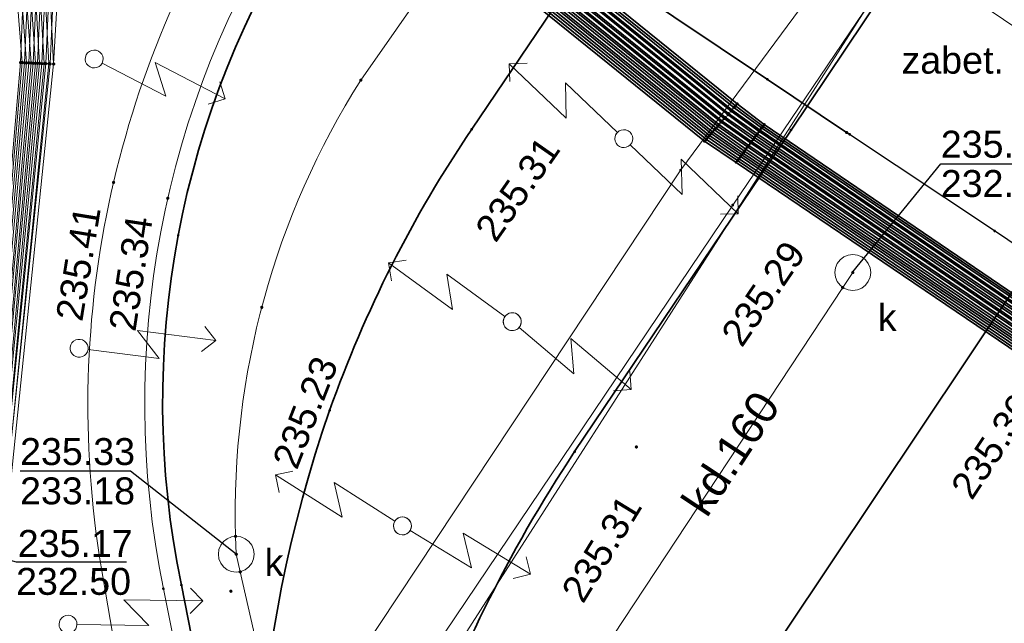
# Model space of a CAD drawing. Header units: metres. Extents: x 6603648 to 6604252, y 5739748 to 5740166.
# Tile 42 of 98: x 6603703 to 6603730, y 5740012 to 5740029. Entities that reach past the tile are written whole.
import ezdxf
from ezdxf.enums import TextEntityAlignment as Align

# ---------------------------------------------------------------- set-up
doc = ezdxf.new("R2010")
doc.units = ezdxf.units.M
doc.layers.get('0').update_dxf_attribs({"color": 252, "linetype": 'CONTINUOUS'})
for name, color, linetype, lineweight in [('GSLKRW', 252, 'CONTINUOUS', 25), ('GSLTTR', 252, 'CONTINUOUS', 35), ('GSPPRB', 252, 'CONTINUOUS', 18), ('GSPWPS', 252, 'CONTINUOUS', 13), ('GSPWPS_O', 252, 'CONTINUOUS', 13), ('GSSKOA', 252, 'CONTINUOUS', 18), ('GSSKOD', 252, 'CONTINUOUS', 18), ('GSSKPL', 252, 'CONTINUOUS', 18), ('GULENN', 252, 'CONTINUOUS', 18), ('GULEOR', 252, 'CONTINUOUS', 35), ('GULESN', 252, 'CONTINUOUS', 18), ('GULKDP', 252, 'CONTINUOUS', 18), ('GULKDP_O', 252, 'CONTINUOUS', 18), ('GUPISL', 252, 'CONTINUOUS', 18), ('GUPKSD', 252, 'CONTINUOUS', 18), ('GUPKSD_O', 252, 'CONTINUOUS', 18), ('GUPKWZ_O', 252, 'CONTINUOUS', 18)]:
    doc.layers.add(name, color=color, linetype=linetype, lineweight=lineweight)
for name, color, linetype in [('GUPESH', 252, 'CONTINUOUS'), ('GUPKSH', 252, 'CONTINUOUS'), ('GUPKSH_O', 252, 'CONTINUOUS')]:
    doc.layers.add(name, color=color, linetype=linetype)
doc.styles.add('Arial', font='arial.ttf')

# ---------------------------------------------------------------- blocks, each defined once
blk = doc.blocks.new('GSPPRB0')
blk.add_lwpolyline([(-0.007955, 0.0225), (0.007955, 0.0225), (0.0225, 0.007955), (0.0225, -0.007955), (0.007955, -0.0225), (-0.007955, -0.0225), (-0.0225, -0.007955), (-0.0225, 0.007955)], close=True)
blk = doc.blocks.new('GUPESH1')
blk.add_hatch(color=256).paths.add_polyline_path([(0, 0.045), (-0.011647, 0.043467), (-0.0225, 0.038971), (-0.03182, 0.03182), (-0.038971, 0.0225), (-0.043467, 0.011647), (-0.045, 0), (-0.043467, -0.011647), (-0.038971, -0.0225), (-0.03182, -0.03182), (-0.0225, -0.038971), (-0.011647, -0.043467), (0, -0.045), (0.011647, -0.043467), (0.0225, -0.038971), (0.03182, -0.03182), (0.038971, -0.0225), (0.043467, -0.011647), (0.045, 0), (0.043467, 0.011647), (0.038971, 0.0225), (0.03182, 0.03182), (0.0225, 0.038971), (0.011647, 0.043467)])
blk = doc.blocks.new('GUPKSD1_1')
blk.add_lwpolyline([(0.5, 0), (0.482963, -0.12941), (0.433013, -0.25), (0.353553, -0.353553), (0.25, -0.433013), (0.12941, -0.482963), (0, -0.5), (-0.12941, -0.482963), (-0.25, -0.433013), (-0.353553, -0.353553), (-0.433013, -0.25), (-0.482963, -0.12941), (-0.5, 0), (-0.482963, 0.12941), (-0.433013, 0.25), (-0.353553, 0.353553), (-0.25, 0.433013), (-0.12941, 0.482963), (0, 0.5), (0.12941, 0.482963), (0.25, 0.433013), (0.353553, 0.353553), (0.433013, 0.25), (0.482963, 0.12941)], close=True)
blk = doc.blocks.new('GUPKSH1')
blk.add_hatch(color=256).paths.add_polyline_path([(0, 0.045), (-0.011647, 0.043467), (-0.0225, 0.038971), (-0.03182, 0.03182), (-0.038971, 0.0225), (-0.043467, 0.011647), (-0.045, 0), (-0.043467, -0.011647), (-0.038971, -0.0225), (-0.03182, -0.03182), (-0.0225, -0.038971), (-0.011647, -0.043467), (0, -0.045), (0.011647, -0.043467), (0.0225, -0.038971), (0.03182, -0.03182), (0.038971, -0.0225), (0.043467, -0.011647), (0.045, 0), (0.043467, 0.011647), (0.038971, 0.0225), (0.03182, 0.03182), (0.0225, 0.038971), (0.011647, 0.043467)])
blk = doc.blocks.new('GUPISL1_5')
for points in [[(3.396745, 1.05234), (3.75, 0.7), (3.396745, 0.34766)], [(0.25, 0), (2.25, 0), (1.55, 0.7), (3.75, 0.7)]]:
    blk.add_lwpolyline(points)
blk.add_lwpolyline([(0.25, 0), (0.241481, -0.064705), (0.216506, -0.125), (0.176777, -0.176777), (0.125, -0.216506), (0.064705, -0.241481), (0, -0.25), (-0.064705, -0.241481), (-0.125, -0.216506), (-0.176777, -0.176777), (-0.216506, -0.125), (-0.241481, -0.064705), (-0.25, 0), (-0.241481, 0.064705), (-0.216506, 0.125), (-0.176777, 0.176777), (-0.125, 0.216506), (-0.064705, 0.241481), (0, 0.25), (0.064705, 0.241481), (0.125, 0.216506), (0.176777, 0.176777), (0.216506, 0.125), (0.241481, 0.064705)], close=True)
blk = doc.blocks.new('GSPWPS1')
blk.add_hatch(color=256).paths.add_polyline_path([(0, 0.045), (-0.011647, 0.043467), (-0.0225, 0.038971), (-0.03182, 0.03182), (-0.038971, 0.0225), (-0.043467, 0.011647), (-0.045, 0), (-0.043467, -0.011647), (-0.038971, -0.0225), (-0.03182, -0.03182), (-0.0225, -0.038971), (-0.011647, -0.043467), (0, -0.045), (0.011647, -0.043467), (0.0225, -0.038971), (0.03182, -0.03182), (0.038971, -0.0225), (0.043467, -0.011647), (0.045, 0), (0.043467, 0.011647), (0.038971, 0.0225), (0.03182, 0.03182), (0.0225, 0.038971), (0.011647, 0.043467)])

msp = doc.modelspace()

# ---------------------------------------------------------------- linework, layer by layer
at = {"layer": 'GSLKRW'}
for points in [[(6603748.13, 5740010.83), (6603738.74, 5740017.1), (6603736.51, 5740018.59), (6603732.35, 5740021.36), (6603730.12, 5740022.86), (6603726, 5740025.6), (6603723.79, 5740027.08), (6603719.86, 5740029.72), (6603717.63, 5740031.22), (6603713.87, 5740033.74), (6603712.38, 5740034.75), (6603711.06, 5740035.65), (6603709.86, 5740036.43), (6603715.18, 5740044.25), (6603715.538, 5740044.785)], [(6603709.86, 5740036.43), (6603711.06, 5740035.65), (6603712.38, 5740034.75), (6603713.87, 5740033.74), (6603717.63, 5740031.22), (6603719.86, 5740029.72), (6603723.79, 5740027.08), (6603726, 5740025.6), (6603726.08, 5740025.55)]]:
    msp.add_lwpolyline(points, dxfattribs=at)
at = {"layer": 'GSLTTR'}
for points in [[(6603718.42, 5740042.85), (6603711, 5740031.78, 0.197873), (6603707.46, 5740012.99, -0.000264), (6603710.44, 5739997.78), (6603712.7, 5739986.28), (6603715.02, 5739974.46), (6603717.56, 5739961.64), (6603718.76, 5739955.43, -0.02115), (6603719.33, 5739951.98, -0.01537), (6603719.71, 5739948.05), (6603720.01, 5739939.11), (6603720.48, 5739933.6, 0.063458), (6603722.5, 5739925.36, 0.103455), (6603728.15, 5739916.98, 0.087138), (6603735.69, 5739911.88, -0.009366), (6603746.49, 5739907.17), (6603750.35, 5739904.88), (6603754.05, 5739902.42, 0.04307), (6603764.13, 5739897.21, -0.0617), (6603779.54, 5739890.04)], [(6603724.39, 5740038.85), (6603718.03, 5740029.37), (6603715.55, 5740025.69, 0.06347), (6603711.59, 5740017.86, 0.139454), (6603710.44, 5739997.78)], [(6603730.53, 5740034.73), (6603724.45, 5740025.67), (6603718.42, 5740016.71, 0.062863), (6603713.98, 5740007.73, 0.138742), (6603712.7, 5739986.28)], [(6603736.87, 5740030.47), (6603730.62, 5740021.17), (6603721.75, 5740007.9, 0.068386), (6603716.49, 5739997.58, 0.134304), (6603715.02, 5739974.46)]]:
    msp.add_lwpolyline(points, format="xyb", dxfattribs=at)
at = {"layer": 'GSSKOA'}
msp.add_lwpolyline([(6603715.538, 5740044.785), (6603757.379, 5740016.708, 0.395703), (6603765.668, 5740018.361), (6603753.371, 5740000.151, 0.411757), (6603751.714, 5740008.484), (6603748.13, 5740010.83), (6603738.74, 5740017.1), (6603736.51, 5740018.59), (6603732.35, 5740021.36), (6603730.12, 5740022.86), (6603726, 5740025.6), (6603723.79, 5740027.08), (6603719.86, 5740029.72), (6603717.63, 5740031.22), (6603713.87, 5740033.74), (6603712.38, 5740034.75), (6603711.06, 5740035.65), (6603709.86, 5740036.43), (6603715.18, 5740044.25)], format="xyb", close=True, dxfattribs=at)
at = {"layer": 'GSSKOD'}
msp.add_lwpolyline([(6603711.06, 5740035.65), (6603709.31, 5740032.96, 0.19423), (6603705.34, 5740012.85), (6603706.75, 5740004.57), (6603708.35, 5739997.66), (6603710.67, 5739985.82), (6603712.96, 5739974.23), (6603715.52, 5739961.21), (6603716.78, 5739954.87, -0.030836), (6603717.61, 5739948.19), (6603717.71, 5739946.86), (6603718.42, 5739947.99, 0.032203), (6603718.06, 5739951.87), (6603718.83, 5739951.92)], format="xyb", dxfattribs=at)
at = {"layer": 'GSSKPL'}
msp.add_lwpolyline([(6603718.62, 5739963.32, -0.052081), (6603718, 5739973.29, -0.091075), (6603722.03, 5739990.76), (6603726.4, 5739998.67), (6603738.74, 5740017.1), (6603736.51, 5740018.59), (6603732.35, 5740021.36), (6603730.12, 5740022.86), (6603726, 5740025.6), (6603723.79, 5740027.08), (6603719.86, 5740029.72), (6603717.63, 5740031.22), (6603713.87, 5740033.74), (6603712.38, 5740034.75), (6603710.58, 5740032.06, 0.196712), (6603706.96, 5740012.89), (6603707.72, 5740009.07), (6603709.94, 5739997.72), (6603712.2, 5739986.22), (6603714.53, 5739974.4), (6603717.07, 5739961.54)], format="xyb", dxfattribs=at)
at = {"layer": 'GULENN'}
for points in [[(6603724.67, 5740081.83), (6603726.64, 5740080.41), (6603727.01, 5740079.56), (6603726.49, 5740078.8), (6603707.25, 5740049.58), (6603706.66, 5740048), (6603706.27, 5740046.45), (6603705.52, 5740040.93), (6603705.59, 5740040.57), (6603705.7, 5740040.11), (6603705.86, 5740039.84), (6603722.78, 5740026.2), (6603723.56, 5740025.63), (6603751.45, 5740006.69), (6603753.83, 5740004.41)], [(6603724.71, 5740081.89), (6603726.71, 5740080.46), (6603727.1, 5740079.56), (6603726.55, 5740078.78), (6603707.3, 5740049.54), (6603706.74, 5740047.98), (6603706.31, 5740046.43), (6603705.58, 5740040.93), (6603705.67, 5740040.59), (6603705.77, 5740040.15), (6603705.89, 5740039.88), (6603722.8, 5740026.23), (6603723.59, 5740025.67), (6603751.47, 5740006.73), (6603752.65, 5740005.84), (6603753.29, 5740005.63)], [(6603724.51, 5740081.59), (6603726.42, 5740080.26), (6603726.73, 5740079.56), (6603726.36, 5740078.87), (6603707.09, 5740049.69), (6603706.45, 5740048.05), (6603706.06, 5740046.53), (6603705.33, 5740040.95), (6603705.39, 5740040.52), (6603705.53, 5740040.01), (6603705.73, 5740039.66), (6603722.62, 5740026.02), (6603723.43, 5740025.46), (6603751.35, 5740006.51), (6603752.61, 5740005.67), (6603753.33, 5740005.46)], [(6603724.57, 5740081.67), (6603726.49, 5740080.31), (6603726.82, 5740079.56), (6603726.4, 5740078.85), (6603707.15, 5740049.65), (6603706.51, 5740048.04), (6603706.14, 5740046.5), (6603705.4, 5740040.95), (6603705.45, 5740040.54), (6603705.58, 5740040.04), (6603705.78, 5740039.73), (6603722.69, 5740026.1), (6603723.47, 5740025.52), (6603751.39, 5740006.58), (6603753.74, 5740004.27)], [(6603724.61, 5740081.74), (6603726.57, 5740080.36), (6603726.92, 5740079.56), (6603726.46, 5740078.82), (6603707.2, 5740049.61), (6603706.59, 5740048.02), (6603706.19, 5740046.48), (6603705.45, 5740040.94), (6603705.53, 5740040.56), (6603705.65, 5740040.08), (6603705.81, 5740039.77), (6603722.71, 5740026.13), (6603723.51, 5740025.56), (6603751.41, 5740006.62), (6603752.63, 5740005.76), (6603753.31, 5740005.54)], [(6603724.31, 5740081.29), (6603726.12, 5740080.06), (6603726.36, 5740079.56), (6603726.17, 5740078.97), (6603706.9, 5740049.83), (6603706.16, 5740048.13), (6603705.81, 5740046.62), (6603705.08, 5740040.98), (6603705.12, 5740040.46), (6603705.29, 5740039.87), (6603705.57, 5740039.44), (6603722.44, 5740025.82), (6603723.27, 5740025.24), (6603751.23, 5740006.28), (6603752.56, 5740005.5), (6603753.36, 5740005.31)], [(6603724.36, 5740081.36), (6603726.19, 5740080.1), (6603726.45, 5740079.56), (6603726.22, 5740078.94), (6603706.95, 5740049.79), (6603706.22, 5740048.11), (6603705.9, 5740046.59), (6603705.15, 5740040.97), (6603705.18, 5740040.47), (6603705.34, 5740039.9), (6603705.62, 5740039.51), (6603722.5, 5740025.89), (6603723.32, 5740025.31), (6603751.27, 5740006.35), (6603753.65, 5740004.14)], [(6603724.41, 5740081.44), (6603726.27, 5740080.16), (6603726.55, 5740079.56), (6603726.27, 5740078.92), (6603706.99, 5740049.76), (6603706.3, 5740048.09), (6603705.94, 5740046.57), (6603705.2, 5740040.96), (6603705.26, 5740040.49), (6603705.41, 5740039.94), (6603705.65, 5740039.56), (6603722.53, 5740025.92), (6603723.35, 5740025.35), (6603751.29, 5740006.4), (6603752.58, 5740005.58), (6603753.34, 5740005.39)], [(6603724.47, 5740081.52), (6603726.34, 5740080.21), (6603726.63, 5740079.56), (6603726.31, 5740078.9), (6603707.04, 5740049.72), (6603706.37, 5740048.07), (6603706.02, 5740046.54), (6603705.27, 5740040.96), (6603705.32, 5740040.5), (6603705.46, 5740039.97), (6603705.69, 5740039.61), (6603722.59, 5740025.99), (6603723.4, 5740025.41), (6603751.33, 5740006.47), (6603753.69, 5740004.21)], [(6603724.16, 5740081.06), (6603725.89, 5740079.9), (6603726.08, 5740079.56), (6603726.03, 5740079.04), (6603706.74, 5740049.94), (6603705.92, 5740048.19), (6603705.66, 5740046.68), (6603704.9, 5740040.99), (6603704.92, 5740040.41), (6603705.1, 5740039.77), (6603705.46, 5740039.29), (6603722.32, 5740025.68), (6603723.15, 5740025.08), (6603751.15, 5740006.12), (6603752.15, 5740005.25), (6603752.07, 5740004.66), (6603751.08, 5740003.16), (6603741.72, 5739989.57), (6603741.4, 5739989.5)], [(6603724.21, 5740081.14), (6603725.97, 5740079.96), (6603726.18, 5740079.56), (6603726.07, 5740079.02), (6603706.8, 5740049.9), (6603706, 5740048.17), (6603705.69, 5740046.66), (6603704.95, 5740040.99), (6603704.99, 5740040.42), (6603705.16, 5740039.8), (6603705.49, 5740039.34), (6603722.36, 5740025.72), (6603723.19, 5740025.14), (6603751.17, 5740006.17), (6603752.26, 5740005.27), (6603752.13, 5740004.61), (6603751.12, 5740003.11), (6603741.88, 5739989.73), (6603741.92, 5739989.4)], [(6603724.26, 5740081.21), (6603726.04, 5740080), (6603726.26, 5740079.56), (6603726.13, 5740078.99), (6603706.84, 5740049.87), (6603706.07, 5740048.15), (6603705.78, 5740046.63), (6603705.02, 5740040.98), (6603705.04, 5740040.44), (6603705.22, 5740039.84), (6603705.54, 5740039.4), (6603722.41, 5740025.78), (6603723.24, 5740025.2), (6603751.21, 5740006.24), (6603752.54, 5740005.41), (6603753.38, 5740005.23)], [(6603724.01, 5740080.84), (6603725.67, 5740079.75), (6603725.81, 5740079.56), (6603725.89, 5740079.11), (6603706.6, 5740050.04), (6603705.7, 5740048.25), (6603705.45, 5740046.75), (6603704.7, 5740041.01), (6603704.7, 5740040.36), (6603704.92, 5740039.67), (6603705.33, 5740039.12), (6603722.18, 5740025.52), (6603723.04, 5740024.93), (6603751.05, 5740005.94), (6603751.84, 5740005.21), (6603751.89, 5740004.79), (6603750.95, 5740003.31), (6603741.64, 5739989.79), (6603741.77, 5739989.39)], [(6603724.06, 5740080.92), (6603725.74, 5740079.8), (6603725.89, 5740079.56), (6603725.94, 5740079.08), (6603706.64, 5740050.01), (6603705.77, 5740048.23), (6603705.53, 5740046.72), (6603704.77, 5740041), (6603704.78, 5740040.37), (6603704.98, 5740039.7), (6603705.38, 5740039.18), (6603722.22, 5740025.57), (6603723.08, 5740024.98), (6603751.08, 5740006.01), (6603751.94, 5740005.23), (6603751.95, 5740004.75), (6603750.99, 5740003.25), (6603741.71, 5739989.78), (6603736.55, 5739982.04), (6603736.2, 5739981.8), (6603735.78, 5739981.89), (6603722.86, 5739991.05)], [(6603724.11, 5740080.99), (6603725.81, 5740079.85), (6603725.99, 5740079.56), (6603725.98, 5740079.06), (6603706.69, 5740049.97), (6603705.86, 5740048.21), (6603705.57, 5740046.71), (6603704.83, 5740041), (6603704.85, 5740040.39), (6603705.04, 5740039.73), (6603705.41, 5740039.22), (6603722.26, 5740025.62), (6603723.12, 5740025.03), (6603751.11, 5740006.05), (6603752.05, 5740005.24), (6603752, 5740004.71), (6603751.04, 5740003.2), (6603741.76, 5739989.76), (6603741.84, 5739989.39)], [(6603723.91, 5740080.69), (6603725.51, 5740079.65), (6603725.61, 5740079.56), (6603725.8, 5740079.16), (6603706.48, 5740050.12), (6603705.54, 5740048.29), (6603705.33, 5740046.8), (6603704.58, 5740041.02), (6603704.58, 5740040.33), (6603704.8, 5740039.6), (6603705.25, 5740039), (6603722.09, 5740025.41), (6603722.96, 5740024.82), (6603750.98, 5740005.83), (6603751.74, 5740005.2), (6603751.83, 5740004.84), (6603750.91, 5740003.35), (6603741.61, 5739989.8), (6603741.7, 5739989.38)], [(6603703.817, 5739967.481), (6603700.122, 5739984.294), (6603700.091, 5739990.999), (6603706.682, 5740002.391), (6603721.376, 5740024.559), (6603727.831, 5740033.292), (6603744.206, 5740022.511)], [(6603742.165, 5740022.262), (6603728.515, 5740031.984), (6603722.825, 5740023.578), (6603707.965, 5740001.52), (6603701.726, 5739990.439), (6603701.427, 5739984.551), (6603705.19, 5739967.752)], [(6603759.918, 5740015.703), (6603759.462, 5740016.004), (6603756.664, 5740011.854), (6603752.034, 5740015.039), (6603728.297, 5740031.802), (6603709.546, 5740002.542), (6603709.32, 5740002.64), (6603709.546, 5740002.542), (6603703.05, 5739992.41), (6603705.27, 5739991.11), (6603706.8, 5739990.29), (6603722.963, 5739979.021), (6603722.22, 5739979.78)]]:
    msp.add_lwpolyline(points, dxfattribs=at)
at = {"layer": 'GULEOR'}
for points in [[(6603724.16, 5740081.06), (6603725.89, 5740079.9), (6603726.08, 5740079.56), (6603726.03, 5740079.04), (6603706.74, 5740049.94), (6603705.92, 5740048.19), (6603705.66, 5740046.68), (6603704.9, 5740040.99), (6603704.92, 5740040.41), (6603705.1, 5740039.77), (6603705.46, 5740039.29), (6603722.32, 5740025.68), (6603723.15, 5740025.08), (6603751.15, 5740006.12)], [(6603725.8, 5740079.16), (6603706.48, 5740050.12), (6603705.54, 5740048.29), (6603705.33, 5740046.8), (6603704.58, 5740041.02), (6603704.58, 5740040.33), (6603704.8, 5740039.6), (6603705.25, 5740039), (6603722.09, 5740025.41), (6603722.96, 5740024.82), (6603750.98, 5740005.83)], [(6603725.89, 5740079.11), (6603706.6, 5740050.04), (6603705.7, 5740048.25), (6603705.45, 5740046.75), (6603704.7, 5740041.01), (6603704.7, 5740040.36), (6603704.92, 5740039.67), (6603705.33, 5740039.12), (6603722.18, 5740025.52), (6603723.04, 5740024.93), (6603751.05, 5740005.94)], [(6603725.94, 5740079.08), (6603706.64, 5740050.01), (6603705.77, 5740048.23), (6603705.53, 5740046.72), (6603704.77, 5740041), (6603704.78, 5740040.37), (6603704.98, 5740039.7), (6603705.38, 5740039.18), (6603722.22, 5740025.57), (6603723.08, 5740024.98), (6603751.08, 5740006.01)], [(6603725.98, 5740079.06), (6603706.69, 5740049.97), (6603705.86, 5740048.21), (6603705.57, 5740046.71), (6603704.83, 5740041), (6603704.85, 5740040.39), (6603705.04, 5740039.73), (6603705.41, 5740039.22), (6603722.26, 5740025.62), (6603723.12, 5740025.03), (6603751.11, 5740006.05)], [(6603726.07, 5740079.02), (6603706.8, 5740049.9), (6603706, 5740048.17), (6603705.69, 5740046.66), (6603704.95, 5740040.99), (6603704.99, 5740040.42), (6603705.16, 5740039.8), (6603705.49, 5740039.34), (6603722.36, 5740025.72), (6603723.19, 5740025.14), (6603751.17, 5740006.17)], [(6603726.13, 5740078.99), (6603706.84, 5740049.87), (6603706.07, 5740048.15), (6603705.78, 5740046.63), (6603705.02, 5740040.98), (6603705.04, 5740040.44), (6603705.22, 5740039.84), (6603705.54, 5740039.4), (6603722.41, 5740025.78), (6603723.24, 5740025.2), (6603751.21, 5740006.24)], [(6603726.17, 5740078.97), (6603706.9, 5740049.83), (6603706.16, 5740048.13), (6603705.81, 5740046.62), (6603705.08, 5740040.98), (6603705.12, 5740040.46), (6603705.29, 5740039.87), (6603705.57, 5740039.44), (6603722.44, 5740025.82), (6603723.27, 5740025.24), (6603751.23, 5740006.28)], [(6603726.22, 5740078.94), (6603706.95, 5740049.79), (6603706.22, 5740048.11), (6603705.9, 5740046.59), (6603705.15, 5740040.97), (6603705.18, 5740040.47), (6603705.34, 5740039.9), (6603705.62, 5740039.51), (6603722.5, 5740025.89), (6603723.32, 5740025.31), (6603751.27, 5740006.35)], [(6603726.27, 5740078.92), (6603706.99, 5740049.76), (6603706.3, 5740048.09), (6603705.94, 5740046.57), (6603705.2, 5740040.96), (6603705.26, 5740040.49), (6603705.41, 5740039.94), (6603705.65, 5740039.56), (6603722.53, 5740025.92), (6603723.35, 5740025.35), (6603751.29, 5740006.4)], [(6603726.31, 5740078.9), (6603707.04, 5740049.72), (6603706.37, 5740048.07), (6603706.02, 5740046.54), (6603705.27, 5740040.96), (6603705.32, 5740040.5), (6603705.46, 5740039.97), (6603705.69, 5740039.61), (6603722.59, 5740025.99), (6603723.4, 5740025.41), (6603751.33, 5740006.47)], [(6603726.36, 5740078.87), (6603707.09, 5740049.69), (6603706.45, 5740048.05), (6603706.06, 5740046.53), (6603705.33, 5740040.95), (6603705.39, 5740040.52), (6603705.53, 5740040.01), (6603705.73, 5740039.66), (6603722.62, 5740026.02), (6603723.43, 5740025.46), (6603751.35, 5740006.51)], [(6603726.4, 5740078.85), (6603707.15, 5740049.65), (6603706.51, 5740048.04), (6603706.14, 5740046.5), (6603705.4, 5740040.95), (6603705.45, 5740040.54), (6603705.58, 5740040.04), (6603705.78, 5740039.73), (6603722.69, 5740026.1), (6603723.47, 5740025.52), (6603751.39, 5740006.58)], [(6603726.46, 5740078.82), (6603707.2, 5740049.61), (6603706.59, 5740048.02), (6603706.19, 5740046.48), (6603705.45, 5740040.94), (6603705.53, 5740040.56), (6603705.65, 5740040.08), (6603705.81, 5740039.77), (6603722.71, 5740026.13), (6603723.51, 5740025.56), (6603751.41, 5740006.62)], [(6603726.49, 5740078.8), (6603707.25, 5740049.58), (6603706.66, 5740048), (6603706.27, 5740046.45), (6603705.52, 5740040.93), (6603705.59, 5740040.57), (6603705.7, 5740040.11), (6603705.86, 5740039.84), (6603722.78, 5740026.2), (6603723.56, 5740025.63), (6603751.45, 5740006.69)], [(6603726.55, 5740078.78), (6603707.3, 5740049.54), (6603706.74, 5740047.98), (6603706.31, 5740046.43), (6603705.58, 5740040.93), (6603705.67, 5740040.59), (6603705.77, 5740040.15), (6603705.89, 5740039.88), (6603722.8, 5740026.23), (6603723.59, 5740025.67), (6603751.47, 5740006.73)], [(6603726.59, 5740078.76), (6603707.35, 5740049.5), (6603706.81, 5740047.96), (6603706.39, 5740046.41), (6603705.65, 5740040.92), (6603705.73, 5740040.6), (6603705.83, 5740040.17), (6603705.94, 5740039.95), (6603722.86, 5740026.3), (6603723.63, 5740025.73), (6603751.52, 5740006.81)], [(6603726.64, 5740078.73), (6603707.39, 5740049.47), (6603706.88, 5740047.94), (6603706.44, 5740046.39), (6603705.7, 5740040.92), (6603705.79, 5740040.62), (6603705.9, 5740040.21), (6603705.98, 5740040), (6603722.9, 5740026.34), (6603723.67, 5740025.77), (6603751.54, 5740006.85)], [(6603726.68, 5740078.71), (6603707.45, 5740049.43), (6603706.96, 5740047.92), (6603706.51, 5740046.36), (6603705.77, 5740040.91), (6603705.86, 5740040.63), (6603705.96, 5740040.25), (6603706.02, 5740040.06), (6603722.95, 5740026.4), (6603723.7, 5740025.82), (6603751.56, 5740006.89)], [(6603705.29, 5740039.06), (6603722.13, 5740025.47), (6603723, 5740024.87), (6603751.02, 5740005.89)], [(6603705.21, 5740038.95), (6603722.04, 5740025.36), (6603722.92, 5740024.77), (6603750.96, 5740005.78)]]:
    msp.add_lwpolyline(points, dxfattribs=at)
at = {"layer": 'GULESN'}
for points in [[(6603710.25, 5740077.34), (6603709.76, 5740077.67), (6603709.23, 5740077.69), (6603709.02, 5740077.5), (6603708.27, 5740076.84), (6603706.08, 5740076.55), (6603700.9, 5740075.41), (6603700.51, 5740074.84), (6603700.29, 5740074.03), (6603697.99, 5740045.3), (6603697.91, 5740043.88), (6603698.11, 5740042.52), (6603702.18, 5740035.16), (6603703.02, 5740033.19), (6603703.05, 5740029.43), (6603702.98, 5740027.55), (6603701.85, 5740014.59), (6603701.96, 5740011.42), (6603702.45, 5740008.36), (6603708.97, 5739977.75), (6603710.1, 5739976.48)], [(6603710.17, 5740077.21), (6603709.68, 5740077.54), (6603709.23, 5740077.69), (6603709.02, 5740077.5), (6603708.27, 5740076.84), (6603706.08, 5740076.55), (6603700.9, 5740075.41), (6603700.51, 5740074.84), (6603700.29, 5740074.03), (6603697.99, 5740045.3), (6603697.91, 5740043.88), (6603698.11, 5740042.52), (6603702.18, 5740035.16), (6603703.02, 5740033.19), (6603703.05, 5740029.43), (6603702.98, 5740027.55), (6603701.85, 5740014.59), (6603701.96, 5740011.42), (6603702.45, 5740008.36), (6603708.97, 5739977.75), (6603710.1, 5739976.48)], [(6603709.59, 5740076.35), (6603709.1, 5740076.68), (6603707.79, 5740076.75), (6603706.84, 5740076.69), (6603706.07, 5740076.64), (6603700.88, 5740075.49), (6603700.34, 5740074.98), (6603700.16, 5740074.12), (6603697.75, 5740045.29), (6603697.65, 5740043.9), (6603697.85, 5740042.22), (6603701.86, 5740034.99), (6603702.71, 5740033.15), (6603702.87, 5740029.44), (6603703.02, 5740027.55), (6603701.9, 5740014.58), (6603702.03, 5740011.41), (6603702.52, 5740008.35), (6603704.17, 5740000.45), (6603709.03, 5739977.77), (6603709.4, 5739972.99), (6603709.34, 5739971.93)], [(6603709.13, 5740075.66), (6603708.59, 5740076.02), (6603707.7, 5740076.39), (6603706.83, 5740076.53), (6603706.1, 5740076.47), (6603700.92, 5740075.33), (6603700.45, 5740074.89), (6603700.25, 5740074.06), (6603697.87, 5740045.29), (6603697.78, 5740043.89), (6603697.98, 5740042.37), (6603702.02, 5740035.07), (6603702.87, 5740033.17), (6603703, 5740029.44), (6603703.14, 5740027.54), (6603701.98, 5740014.55), (6603702.12, 5740011.4), (6603702.61, 5740008.33), (6603704.25, 5740000.47), (6603709.12, 5739977.79), (6603709.57, 5739973.07), (6603709.48, 5739971.87)], [(6603709.06, 5740075.55), (6603708.52, 5740075.91), (6603707.67, 5740076.22), (6603706.82, 5740076.37), (6603706.12, 5740076.3), (6603700.95, 5740075.17), (6603700.56, 5740074.8), (6603700.34, 5740073.99), (6603697.99, 5740045.3), (6603697.91, 5740043.88), (6603698.11, 5740042.52), (6603702.18, 5740035.16), (6603703.02, 5740033.19), (6603703.13, 5740029.44), (6603703.27, 5740027.54), (6603702.08, 5740014.52), (6603702.21, 5740011.38), (6603702.7, 5740008.31), (6603704.33, 5740000.48), (6603709.21, 5739977.81), (6603709.74, 5739973.16), (6603709.61, 5739971.8)], [(6603708.55, 5740074.79), (6603708.05, 5740075.12), (6603707.62, 5740075.56), (6603706.89, 5740076.02), (6603706.11, 5740076.39), (6603700.93, 5740075.24), (6603700.64, 5740074.73), (6603700.4, 5740073.95), (6603698.11, 5740045.3), (6603698.04, 5740043.86), (6603698.25, 5740042.67), (6603702.35, 5740035.25), (6603703.18, 5740033.22), (6603703.17, 5740029.43), (6603703.09, 5740027.54), (6603701.93, 5740014.56), (6603702.04, 5740011.41), (6603702.53, 5740008.34), (6603709.04, 5739977.77), (6603710.4, 5739973.49), (6603710.17, 5739971.52)], [(6603708.85, 5740075.24), (6603708.35, 5740075.58), (6603707.63, 5740076.05), (6603706.81, 5740076.2), (6603706.15, 5740076.14), (6603700.99, 5740075.01), (6603700.66, 5740074.71), (6603700.43, 5740073.93), (6603698.11, 5740045.3), (6603698.04, 5740043.86), (6603698.25, 5740042.67), (6603702.35, 5740035.25), (6603703.18, 5740033.22), (6603703.26, 5740029.44), (6603703.39, 5740027.53), (6603702.17, 5740014.49), (6603702.3, 5740011.37), (6603702.78, 5740008.3), (6603704.41, 5740000.49), (6603709.29, 5739977.84), (6603709.91, 5739973.24), (6603709.74, 5739971.74)], [(6603708.46, 5740074.65), (6603707.95, 5740074.99), (6603707.5, 5740075.41), (6603706.79, 5740075.86), (6603706.14, 5740076.22), (6603700.97, 5740075.09), (6603700.77, 5740074.62), (6603700.52, 5740073.87), (6603698.23, 5740045.3), (6603698.17, 5740043.85), (6603698.38, 5740042.82), (6603702.47, 5740035.31), (6603703.34, 5740033.24), (6603703.29, 5740029.43), (6603703.21, 5740027.54), (6603702.02, 5740014.54), (6603702.12, 5740011.4), (6603702.61, 5740008.33), (6603709.12, 5739977.79), (6603710.58, 5739973.58), (6603710.3, 5739971.46)], [(6603708.76, 5740075.1), (6603708.28, 5740075.42), (6603707.59, 5740075.88), (6603706.8, 5740076.03), (6603706.18, 5740075.97), (6603701.03, 5740074.86), (6603700.77, 5740074.62), (6603700.52, 5740073.87), (6603698.23, 5740045.3), (6603698.17, 5740043.85), (6603698.38, 5740042.82), (6603702.47, 5740035.31), (6603703.34, 5740033.24), (6603703.39, 5740029.44), (6603703.51, 5740027.53), (6603702.26, 5740014.46), (6603702.39, 5740011.35), (6603702.85, 5740008.29), (6603704.5, 5740000.51), (6603709.38, 5739977.86), (6603710.08, 5739973.33), (6603709.87, 5739971.67)], [(6603706.21, 5740068.82), (6603705.21, 5740067.39), (6603703.4, 5740043.06), (6603703.21, 5740041.36), (6603703.47, 5740033.21), (6603703.41, 5740029.43), (6603703.33, 5740027.53), (6603702.1, 5740014.51), (6603702.2, 5740011.38), (6603702.69, 5740008.32), (6603704.4, 5740000.49), (6603704.76, 5739999.81)], [(6603706.42, 5740068.67), (6603705.41, 5740067.21), (6603703.63, 5740042.98), (6603703.48, 5740041.32), (6603703.62, 5740033.17), (6603703.53, 5740029.43), (6603703.45, 5740027.53), (6603702.19, 5740014.48), (6603702.28, 5740011.37), (6603702.77, 5740008.3), (6603704.48, 5740000.5), (6603704.78, 5739999.94)], [(6603706.21, 5740068.81), (6603705.21, 5740067.39), (6603703.4, 5740043.06), (6603703.21, 5740041.36), (6603703.49, 5740033.2), (6603703.52, 5740029.44), (6603703.64, 5740027.52), (6603702.35, 5740014.43), (6603702.48, 5740011.34), (6603702.93, 5740008.27), (6603704.58, 5740000.52), (6603709.47, 5739977.88), (6603710.25, 5739973.41), (6603710, 5739971.61), (6603706.36, 5739966.21), (6603705.89, 5739965.54), (6603705.74, 5739964.87)], [(6603706.63, 5740068.53), (6603705.61, 5740067.03), (6603703.85, 5740042.9), (6603703.74, 5740041.28), (6603703.76, 5740033.14), (6603703.65, 5740029.42), (6603703.57, 5740027.52), (6603702.28, 5740014.45), (6603702.36, 5740011.36), (6603702.84, 5740008.29), (6603704.56, 5740000.52), (6603704.8, 5740000.07)], [(6603706.84, 5740068.39), (6603705.81, 5740066.85), (6603704.09, 5740042.82), (6603704.01, 5740041.23), (6603703.9, 5740033.1), (6603703.77, 5740029.42), (6603703.68, 5740027.52), (6603702.36, 5740014.42), (6603702.44, 5740011.34), (6603702.92, 5740008.27), (6603704.63, 5740000.53), (6603704.83, 5740000.19)], [(6603706.48, 5740068.63), (6603705.46, 5740067.16), (6603703.68, 5740042.96), (6603703.55, 5740041.31), (6603703.67, 5740033.16), (6603703.66, 5740029.44), (6603703.77, 5740027.52), (6603702.46, 5740014.39), (6603702.57, 5740011.32), (6603703.02, 5740008.25), (6603704.69, 5740000.54), (6603709.56, 5739977.91), (6603710.42, 5739973.5), (6603710.12, 5739971.55), (6603706.47, 5739966.13), (6603706, 5739965.5), (6603705.83, 5739964.86)], [(6603706.74, 5740068.46), (6603705.72, 5740066.94), (6603703.97, 5740042.86), (6603703.88, 5740041.25), (6603703.84, 5740033.12), (6603703.8, 5740029.44), (6603703.9, 5740027.51), (6603702.55, 5740014.36), (6603702.65, 5740011.31), (6603703.1, 5740008.24), (6603704.77, 5740000.55), (6603709.65, 5739977.93), (6603710.58, 5739973.58), (6603710.24, 5739971.49), (6603706.59, 5739966.05), (6603706.11, 5739965.45), (6603705.93, 5739964.86)], [(6603707.06, 5740068.24), (6603706.02, 5740066.67), (6603704.32, 5740042.74), (6603704.27, 5740041.19), (6603704.04, 5740033.07), (6603703.89, 5740029.42), (6603703.8, 5740027.51), (6603702.45, 5740014.39), (6603702.53, 5740011.33), (6603703.01, 5740008.26), (6603704.7, 5740000.54), (6603704.85, 5740000.32)], [(6603707.27, 5740068.09), (6603706.22, 5740066.49), (6603704.55, 5740042.66), (6603704.53, 5740041.15), (6603704.19, 5740033.03), (6603704.01, 5740029.42), (6603703.9, 5740027.51), (6603702.55, 5740014.36), (6603702.65, 5740011.31), (6603703.1, 5740008.24), (6603704.77, 5740000.55), (6603704.87, 5740000.46)]]:
    msp.add_lwpolyline(points, dxfattribs=at)
at = {"layer": 'GULKDP'}
msp.add_lwpolyline([(6603735.63, 5740025.38), (6603730.989, 5740028.335), (6603723.632, 5740033.286)], dxfattribs=at)
for points in [[(6603717.9, 5739971.95), (6603717.67, 5739972.39, -0.125611), (6603715.06, 5739983.46), (6603715.01, 5739983.95), (6603714.87, 5739984.43, -0.121408), (6603712.91, 5739996.28), (6603712.89, 5739996.78), (6603712.78, 5739997.27), (6603709.1, 5740013.36), (6603708.99, 5740013.85), (6603708.97, 5740014.35, -0.149725), (6603712.46, 5740027.06), (6603714.45, 5740029.91), (6603714.74, 5740030.32)], [(6603712.89, 5739996.78), (6603713.05, 5739997.25, -0.08904), (6603719.21, 5740011.16), (6603725.89, 5740021.28), (6603726.17, 5740021.7)]]:
    msp.add_lwpolyline(points, format="xyb", dxfattribs=at)
at = {"layer": 'GUPKSH_O', "flags": 128}
for points in [[(6603726.17, 5740021.72), (6603728.623, 5740024.728), (6603731.703, 5740024.728)], [(6603708.99, 5740013.85), (6603706.044, 5740016.164), (6603702.964, 5740016.164)], [(6603699.1, 5740014.67), (6603702.853, 5740013.642), (6603705.933, 5740013.642)]]:
    msp.add_lwpolyline(points, dxfattribs=at)

# ---------------------------------------------------------------- block references
at = {"layer": 'GSPPRB', "rotation": 90}
for p in [(6603702.98, 5740027.55), (6603703.02, 5740027.55), (6603703.09, 5740027.54), (6603703.14, 5740027.54), (6603703.21, 5740027.54), (6603703.27, 5740027.54), (6603703.33, 5740027.53), (6603703.39, 5740027.53), (6603703.45, 5740027.53), (6603703.51, 5740027.53), (6603703.57, 5740027.52), (6603703.64, 5740027.52), (6603703.68, 5740027.52), (6603703.77, 5740027.52), (6603703.8, 5740027.51), (6603703.9, 5740027.51), (6603703.9, 5740027.51), (6603712.46, 5740027.06), (6603723.79, 5740027.08), (6603722.95, 5740026.4), (6603722.69, 5740026.1), (6603722.71, 5740026.13), (6603722.78, 5740026.2), (6603722.8, 5740026.23), (6603722.86, 5740026.3), (6603722.9, 5740026.34), (6603722.44, 5740025.82), (6603722.5, 5740025.89), (6603722.53, 5740025.92), (6603722.59, 5740025.99), (6603722.62, 5740026.02), (6603723.7, 5740025.82), (6603715.55, 5740025.69), (6603722.22, 5740025.57), (6603722.26, 5740025.62), (6603722.32, 5740025.68), (6603722.36, 5740025.72), (6603722.41, 5740025.78), (6603723.51, 5740025.56), (6603723.56, 5740025.63), (6603723.59, 5740025.67), (6603723.63, 5740025.73), (6603723.67, 5740025.77), (6603724.45, 5740025.67), (6603726, 5740025.6), (6603726.08, 5740025.55), (6603722.04, 5740025.36), (6603722.09, 5740025.41), (6603722.13, 5740025.47), (6603722.18, 5740025.52), (6603723.32, 5740025.31), (6603723.35, 5740025.35), (6603723.4, 5740025.41), (6603723.43, 5740025.46), (6603723.47, 5740025.52), (6603723.12, 5740025.03), (6603723.15, 5740025.08), (6603723.19, 5740025.14), (6603723.24, 5740025.2), (6603723.27, 5740025.24), (6603722.92, 5740024.77), (6603722.96, 5740024.82), (6603723, 5740024.87), (6603723.04, 5740024.93), (6603723.08, 5740024.98), (6603721.376, 5740024.559), (6603705.57, 5740024.21), (6603707.08, 5740023.77), (6603722.825, 5740023.578), (6603730.12, 5740022.86), (6603707.37, 5740022.73), (6603725.89, 5740021.28), (6603709.7, 5740020.73), (6603711.59, 5740017.86), (6603718.42, 5740016.71), (6603708.97, 5740014.35), (6603709.1, 5740013.36), (6603707.46, 5740012.99), (6603705.34, 5740012.85), (6603706.96, 5740012.89)]:
    msp.add_blockref('GSPPRB0', p, dxfattribs=at)
at = {"layer": 'GSPWPS', "rotation": 90}
for p in [(6603726, 5740025.6), (6603705.57, 5740024.21), (6603707.08, 5740023.77), (6603720.14, 5740016.84), (6603708.84, 5740012.82)]:
    msp.add_blockref('GSPWPS1', p, dxfattribs=at)
at = {"layer": 'GUPESH', "rotation": 90}
for p in [(6603702.98, 5740027.55), (6603703.02, 5740027.55), (6603703.09, 5740027.54), (6603703.14, 5740027.54), (6603703.21, 5740027.54), (6603703.27, 5740027.54), (6603703.33, 5740027.53), (6603703.39, 5740027.53), (6603703.45, 5740027.53), (6603703.51, 5740027.53), (6603703.57, 5740027.52), (6603703.64, 5740027.52), (6603703.68, 5740027.52), (6603703.77, 5740027.52), (6603703.8, 5740027.51), (6603703.9, 5740027.51), (6603703.9, 5740027.51), (6603722.9, 5740026.34), (6603722.95, 5740026.4), (6603722.69, 5740026.1), (6603722.71, 5740026.13), (6603722.78, 5740026.2), (6603722.8, 5740026.23), (6603722.86, 5740026.3), (6603722.44, 5740025.82), (6603722.5, 5740025.89), (6603722.53, 5740025.92), (6603722.59, 5740025.99), (6603722.62, 5740026.02), (6603723.7, 5740025.82), (6603722.18, 5740025.52), (6603722.22, 5740025.57), (6603722.26, 5740025.62), (6603722.32, 5740025.68), (6603722.36, 5740025.72), (6603722.41, 5740025.78), (6603723.47, 5740025.52), (6603723.51, 5740025.56), (6603723.56, 5740025.63), (6603723.59, 5740025.67), (6603723.63, 5740025.73), (6603723.67, 5740025.77), (6603722.04, 5740025.36), (6603722.09, 5740025.41), (6603722.13, 5740025.47), (6603723.32, 5740025.31), (6603723.35, 5740025.35), (6603723.4, 5740025.41), (6603723.43, 5740025.46), (6603723.08, 5740024.98), (6603723.12, 5740025.03), (6603723.15, 5740025.08), (6603723.19, 5740025.14), (6603723.24, 5740025.2), (6603723.27, 5740025.24), (6603722.96, 5740024.82), (6603723, 5740024.87), (6603723.04, 5740024.93)]:
    msp.add_blockref('GUPESH1', p, dxfattribs=at)
at = {"layer": 'GUPISL'}
for p, rotation in [((6603705.03, 5740027.65), 332.5102960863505), ((6603719.79, 5740025.43), 136.2256720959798), ((6603719.79, 5740025.43), 316.1411193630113), ((6603716.68, 5740020.33), 144.0375506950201), ((6603716.68, 5740020.33), 319.8078107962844), ((6603704.61, 5740019.59), 352.6139743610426), ((6603713.62, 5740014.64), 147.5820090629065), ((6603713.62, 5740014.64), 328.7482825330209), ((6603704.3, 5740011.9), 359.2249895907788)]:
    msp.add_blockref('GUPISL1_5', p, dxfattribs=dict(at, rotation=rotation))
at = {"layer": 'GUPKSD', "rotation": 90}
for p in [(6603726.17, 5740021.7), (6603708.99, 5740013.85)]:
    msp.add_blockref('GUPKSD1_1', p, dxfattribs=at)
at = {"layer": 'GUPKSH', "rotation": 90}
for p in [(6603712.46, 5740027.06), (6603726.17, 5740021.7), (6603725.89, 5740021.28), (6603709.7, 5740020.73), (6603708.97, 5740014.35), (6603708.99, 5740013.85), (6603709.1, 5740013.36)]:
    msp.add_blockref('GUPKSH1', p, dxfattribs=at)

# ---------------------------------------------------------------- texts
at = {"layer": 'GSPWPS_O', "style": 'Arial'}
for s, rotation, p in [('235.31', 55.1072, (6603716.218, 5740022.501)), ('235.41', 80.6703, (6603704.696, 5740020.311)), ('235.34', 81.312, (6603706.177, 5740020.031)), ('235.29', 55.653, (6603723.08, 5740019.583)), ('235.23', 68.7104, (6603710.678, 5740016.174)), ('235.30', 56.5128, (6603729.488, 5740015.327)), ('235.31', 58.5507, (6603718.654, 5740012.447))]:
    msp.add_text(s, height=0.75, rotation=rotation, dxfattribs=at).set_placement(p)
at = {"layer": 'GULKDP_O', "style": 'Arial'}
msp.add_text('kd.160', height=0.9, rotation=56.5616, dxfattribs=at).set_placement((6603723.142, 5740016.413), align=Align.CENTER)
at = {"layer": 'GUPKSD_O', "style": 'Arial'}
for p in [(6603727.391, 5740020.075), (6603710.304, 5740013.246)]:
    msp.add_text('k', height=0.75, rotation=360, dxfattribs=at).set_placement(p, align=Align.RIGHT)
at = {"layer": 'GUPKSH_O', "style": 'Arial'}
for s, p in [('235.29', (6603728.623, 5740024.9)), ('232.97', (6603728.623, 5740023.805)), ('235.33', (6603702.964, 5740016.337)), ('233.18', (6603702.964, 5740015.242)), ('235.17', (6603702.899, 5740013.777)), ('232.50', (6603702.853, 5740012.72))]:
    msp.add_text(s, height=0.75, rotation=360, dxfattribs=at).set_placement(p)
at = {"layer": 'GUPKWZ_O', "style": 'Arial'}
msp.add_text('zabet.', height=0.75, rotation=360, dxfattribs=at).set_placement((6603730.382, 5740027.242), align=Align.RIGHT)

doc.saveas('drawing.dxf')
